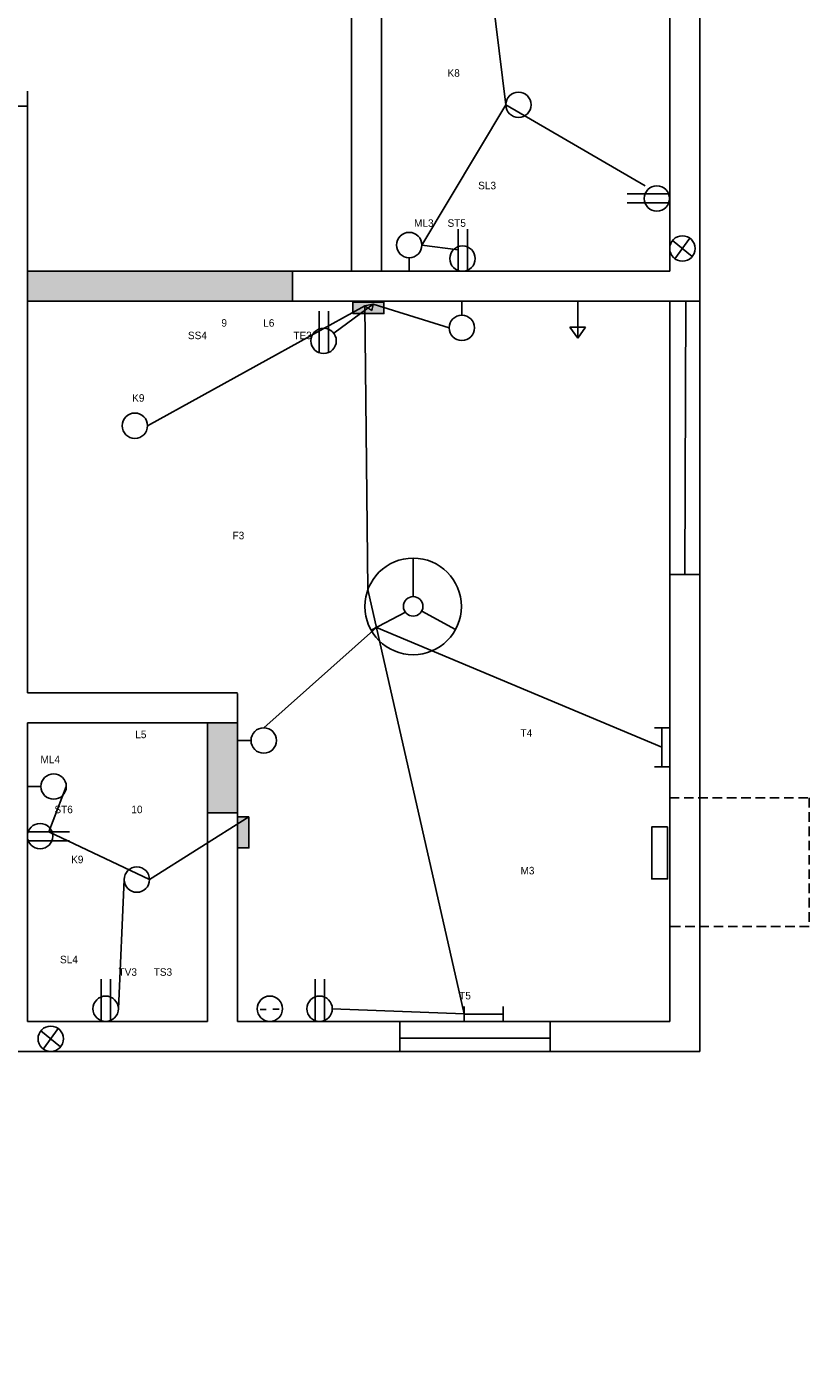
# Model space of a CAD drawing. Header units: millimetres. Extents: x 1230 to 4282, y 495 to 1483.
# Tile 2 of 12: x 1506 to 1767, y 552 to 1000. Entities that reach past the tile are written whole.
import ezdxf

# ---------------------------------------------------------------- set-up
doc = ezdxf.new("R2010")
doc.units = ezdxf.units.MM
doc.linetypes.add('HIDDEN2', pattern=[4.7625, 3.175, -1.5875])

msp = doc.modelspace()

# ---------------------------------------------------------------- hatches: boundary and pattern name
at = {"linetype": 'HIDDEN2'}
msp.add_hatch(color=2, dxfattribs=at).paths.add_polyline_path([(1594.41, 918.98), (1554.1, 918.98), (1506.1, 918.98), (1506.1, 908.98), (1554.1, 908.98), (1594.41, 908.98)])
for color, points in [(5, [(1624.91, 908.75), (1614.54, 908.75), (1614.54, 904.91), (1617.1, 904.91), (1619.6, 906.75), (1618.54, 907.51), (1621.35, 908.03), (1620.83, 905.87), (1619.6, 906.75), (1617.1, 904.91), (1624.91, 904.91)]), (2, [(1576.1, 768.47), (1566.1, 768.47), (1566.1, 738.47), (1576.1, 738.47)]), (5, [(1579.93, 737.18), (1576.1, 737.18), (1576.1, 726.81), (1579.93, 726.81)])]:
    msp.add_hatch(color=color).paths.add_polyline_path(points)

# ---------------------------------------------------------------- linework, layer by layer
at = {"color": 4}
for p, q in [((1665.47, 974.48), (1659.28, 1024.98)), ((1637.54, 927.73), (1665.47, 974.48)), ((1711.91, 947.48), (1665.47, 974.48)), ((1649.59, 926.15), (1637.54, 927.73)), ((1618.54, 907.51), (1546.15, 867.51)), ((1619.56, 812.96), (1618.54, 907.51)), ((1646.61, 900.13), (1621.35, 908.03)), ((1651.65, 671.47), (1619.56, 812.96)), ((1584.85, 766.85), (1622.43, 800.31)), ((1717.45, 760.35), (1622.43, 800.31)), ((1519.08, 747.27), (1513.27, 732.23)), ((1546.81, 716.26), (1579.93, 737.18)), ((1513.27, 732.23), (1546.81, 716.26)), ((1536.41, 673.21), (1538.35, 716.26)), ((1607.68, 673.21), (1651.65, 671.47))]:
    msp.add_line(p, q, dxfattribs=at)
for p, q in [((1720.1, 918.98), (1720.1, 1019.98)), ((1730.1, 913.98), (1730.1, 1019.98)), ((1614.1, 918.98), (1614.1, 1014.98)), ((1624.1, 918.98), (1624.1, 1014.98)), ((1506.1, 973.98), (1506.1, 978.98)), ((1496.1, 973.98), (1506.1, 973.98)), ((1506.1, 778.47), (1506.1, 973.98)), ((1719.73, 944.85), (1705.97, 944.85)), ((1719.78, 941.77), (1705.97, 941.77)), ((1649.59, 919.24), (1649.59, 933.06)), ((1652.68, 919.29), (1652.68, 933.06)), ((1721.06, 929.26), (1727.6, 923.89)), ((1721.82, 923.16), (1726.83, 929.99)), ((1633.31, 923.49), (1633.31, 918.98)), ((1554.1, 918.98), (1506.1, 918.98)), ((1619.1, 918.98), (1554.1, 918.98)), ((1594.41, 918.98), (1594.41, 908.98)), ((1720.1, 918.98), (1619.1, 918.98)), ((1720.1, 918.98), (1624.1, 918.98)), ((1730.1, 817.98), (1730.1, 913.98)), ((1554.1, 908.98), (1506.1, 908.98)), ((1619.1, 908.98), (1554.1, 908.98)), ((1608.16, 898.37), (1621.35, 908.03)), ((1621.35, 908.03), (1618.54, 907.51)), ((1618.54, 907.51), (1620.83, 905.87)), ((1720.1, 908.98), (1619.1, 908.98)), ((1620.83, 905.87), (1621.35, 908.03)), ((1650.84, 904.36), (1650.84, 908.88)), ((1689.51, 909.02), (1689.51, 896.69)), ((1720.1, 817.98), (1720.1, 908.98)), ((1603.31, 891.84), (1603.31, 905.65)), ((1606.4, 891.89), (1606.4, 905.65)), ((1691.99, 900.35), (1686.81, 900.35)), ((1686.81, 900.35), (1689.51, 896.69)), ((1689.51, 896.69), (1691.99, 900.35)), ((1634.62, 810.55), (1634.62, 823.39)), ((1720.1, 668.98), (1720.1, 817.98)), ((1730.1, 658.98), (1730.1, 817.98)), ((1632.03, 805.33), (1620.62, 799.37)), ((1637.47, 805.72), (1648.74, 799.57)), ((1571.1, 778.47), (1506.1, 778.47)), ((1571.1, 778.47), (1576.1, 778.47)), ((1576.1, 738.47), (1576.1, 778.3)), ((1506.1, 668.98), (1506.1, 768.47)), ((1566.1, 768.47), (1506.1, 768.47)), ((1566.1, 738.47), (1566.1, 768.47)), ((1566.1, 768.47), (1576.1, 768.47)), ((1715.02, 766.85), (1720.01, 766.85)), ((1717.45, 766.85), (1717.45, 753.85)), ((1580.62, 762.62), (1576.1, 762.62)), ((1715.02, 753.85), (1720.01, 753.85)), ((1510.62, 747.27), (1506.1, 747.27)), ((1566.1, 738.47), (1566.1, 668.98)), ((1566.1, 738.47), (1576.1, 738.47)), ((1576.1, 738.47), (1576.1, 668.98)), ((1506.36, 732.23), (1520.18, 732.23)), ((1506.41, 729.14), (1520.18, 729.14)), ((1530.7, 669.24), (1530.7, 683.06)), ((1533.79, 669.29), (1533.79, 683.06)), ((1601.97, 669.24), (1601.97, 683.06)), ((1605.06, 669.29), (1605.06, 683.06)), ((1583.7, 672.95), (1585.71, 672.95)), ((1587.83, 673.03), (1590.03, 673.03)), ((1651.65, 668.98), (1651.65, 673.97)), ((1664.66, 668.98), (1664.66, 673.97)), ((1566.1, 668.98), (1506.1, 668.98)), ((1720.1, 668.98), (1576.1, 668.98)), ((1651.65, 671.41), (1664.66, 671.41)), ((1510.62, 665.89), (1517.17, 660.53)), ((1511.39, 659.8), (1516.4, 666.62)), ((1571.1, 658.98), (1501.1, 658.98)), ((1730.1, 658.98), (1571.1, 658.98))]:
    msp.add_line(p, q)
at = {"color": 3}
for p, q in [((1720.1, 908.98), (1730.1, 908.98)), ((1725.1, 817.98), (1725.48, 908.94)), ((1720.1, 817.98), (1730.1, 817.98)), ((1630.19, 658.98), (1630.19, 668.98)), ((1680.32, 668.98), (1680.32, 658.98)), ((1680.01, 663.46), (1630.38, 663.46))]:
    msp.add_line(p, q, dxfattribs=at)
at = {"linetype": 'HIDDEN2'}
for p, q in [((1720.1, 743.48), (1766.52, 743.48)), ((1766.52, 743.48), (1766.52, 700.68)), ((1766.52, 700.68), (1720.1, 700.68))]:
    msp.add_line(p, q, dxfattribs=at)
for points in [[(1614.54, 908.75), (1624.91, 908.75), (1624.91, 904.91), (1614.54, 904.91)], [(1579.93, 737.18), (1579.93, 726.81), (1576.1, 726.81), (1576.1, 737.18)], [(1719.38, 733.8), (1714.12, 733.8), (1714.12, 716.46), (1719.38, 716.46)]]:
    msp.add_lwpolyline(points, close=True)
for centre, radius in [((1669.7, 974.48), 4.23), ((1715.82, 943.25), 4.23), ((1633.31, 927.73), 4.23), ((1724.33, 926.58), 4.23), ((1651.07, 923.21), 4.23), ((1650.84, 900.13), 4.23), ((1604.79, 895.8), 4.23), ((1541.92, 867.51), 4.23), ((1634.62, 807.3), 16.09), ((1634.62, 807.3), 3.25), ((1584.85, 762.62), 4.23), ((1514.85, 747.27), 4.23), ((1510.33, 730.75), 4.23), ((1542.58, 716.26), 4.23), ((1532.18, 673.21), 4.23), ((1586.89, 673.21), 4.23), ((1603.45, 673.21), 4.23), ((1513.89, 663.21), 4.23)]:
    msp.add_circle(centre, radius)

# ---------------------------------------------------------------- texts
at = {"char_height": 2.5, "attachment_point": 1}
for s, insert, width in [('            K8\\P\\P\\P\\P\\P\\P\\P\\P\\P                       SL3\\P\\P\\PML3     ST5\\P\\P\\P   ', (1634.93, 986.32), 85.1698), ('                                   \\P                                       \\P\\P\\P\\P\\P\\P\\P                                 9             L6       \\P                     SS4                               TE3\\P\\P\\P\\P\\P K9\\P\\P \\P\\P\\P\\P\\P  \\P\\P\\P\\P                                     F3         ', (1540.09, 936.37), 156.7171), ('\\P\\P                                  L5\\P\\PML4\\P        \\P\\P\\P     ST6                     10\\P\\P\\P\\P           K9\\P\\P\\P\\P\\P\\P\\P\\P       SL4              \\P                            TV3      TS3', (1510.47, 774.22), 109.5858), ('\\P                        T4\\P\\P\\P\\P\\P\\P\\P\\P\\P\\P\\P                        M3\\P\\P\\P\\P\\P\\P\\P\\P\\P\\P  T5', (1648.1, 770.51), 76.865)]:
    msp.add_mtext(s, dxfattribs=dict(at, insert=insert, width=width))
at = {"color": 4, "insert": (1442.37, 565.88), "char_height": 10.5, "width": 494.9814, "attachment_point": 1}
msp.add_mtext('Light load', dxfattribs=at)

doc.saveas('drawing.dxf')
